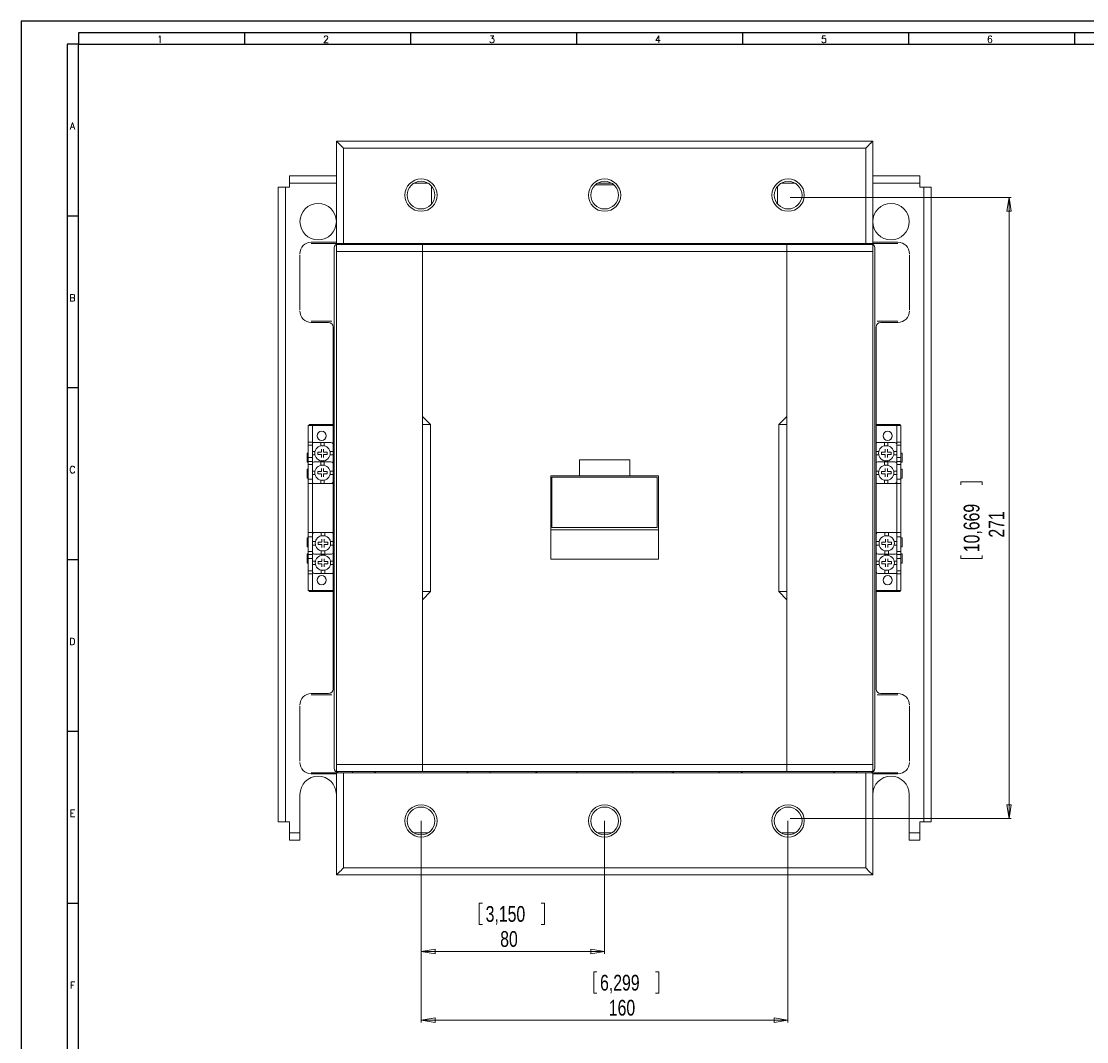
# Model space of a CAD drawing. Header units: millimetres. Extents: x 0 to 1189, y 0 to 841.
# Tile 2 of 7: x 0 to 465, y 396 to 841. Entities that reach past the tile are written whole.
import ezdxf

# ---------------------------------------------------------------- set-up
doc = ezdxf.new("R2010")
doc.units = ezdxf.units.MM
doc.layers.add('FORMATO', color=7, linetype='Continuous')
doc.styles.add('SLDTEXTSTYLE0', font='ROMANS')
doc.styles.add('SLDTEXTSTYLE3', font='TXT', dxfattribs={"width": 0.75})
doc.dimstyles.new('SLDDIMSTYLE0', dxfattribs={"dimtxt": 6.879167, "dimasz": 6, "dimexe": 0, "dimexo": 0.0625, "dimgap": 1.719792, "dimtad": 2, "dimdec": 1, "dimrnd": 1e-09, "dimzin": 12, "dimdsep": 46, "dimtxsty": 'SLDTEXTSTYLE3', "dimblk1": 'CLOSED', "dimblk2": 'CLOSED', "dimsah": 1, "dimcen": 0.09, "dimadec": 0, "dimazin": 0, "dimtfac": 1, "dimtdec": 1, "dimtofl": 0, "dimtmove": 0, "dimatfit": 3, "dimldrblk": 'CLOSED', "dimfxl": 0, "dimtolj": 1, "dimtzin": 12, "dimarcsym": 0})

# ---------------------------------------------------------------- blocks, each defined once
blk = doc.blocks.new('_CLOSED')
at = {"color": 0, "linetype": 'ByBlock', "lineweight": -2}
for p, q in [((-1, 0.166667), (0, 0)), ((-1, 0.166667), (-1, -0.166667)), ((0, 0), (-1, -0.166667)), ((0, 0), (-1, 0))]:
    blk.add_line(p, q, dxfattribs=at)
blk = doc.blocks.new('*D3')
at = {"color": 7, "linetype": 'Continuous', "lineweight": 0}
for p, q in [((174.55, 492.07), (174.55, 434.06)), ((254.55, 492.07), (254.55, 434.06)), ((199.86, 456.09), (199.86, 446.8)), ((199.86, 456.09), (201.25, 456.09)), ((228.29, 456.09), (226.89, 456.09)), ((228.29, 456.09), (228.29, 446.8)), ((199.86, 446.8), (201.25, 446.8)), ((228.29, 446.8), (226.89, 446.8)), ((174.55, 435.06), (254.55, 435.06))]:
    blk.add_line(p, q, dxfattribs=at)
at = {"color": 7, "linetype": 'Continuous', "lineweight": 0, "xscale": 6, "yscale": 6, "rotation": 180.0000000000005}
blk.add_blockref('_CLOSED', (174.55, 435.06, 0.1), dxfattribs=at)
at = {"color": 7, "linetype": 'Continuous', "lineweight": 0, "xscale": 6, "yscale": 6}
blk.add_blockref('_CLOSED', (254.55, 435.06, 0.1), dxfattribs=at)
at = {"color": 7, "linetype": 'Continuous', "lineweight": 0, "char_height": 6.879, "attachment_point": 1, "style": 'SLDTEXTSTYLE3'}
for s, insert in [('3,150', (202.64, 454.85)), ('80', (208.99, 443.92))]:
    blk.add_mtext(s, dxfattribs=dict(at, insert=insert))
blk = doc.blocks.new('*D4')
at = {"color": 7, "linetype": 'Continuous', "lineweight": 0}
for p, q in [((174.55, 492.07), (174.55, 404.06)), ((334.55, 492.07), (334.55, 404.06)), ((249.79, 426.09), (249.79, 416.8)), ((249.79, 426.09), (251.18, 426.09)), ((278.22, 426.09), (276.82, 426.09)), ((278.22, 426.09), (278.22, 416.8)), ((249.79, 416.8), (251.18, 416.8)), ((278.22, 416.8), (276.82, 416.8)), ((174.55, 405.06), (334.55, 405.06))]:
    blk.add_line(p, q, dxfattribs=at)
at = {"color": 7, "linetype": 'Continuous', "lineweight": 0, "xscale": 6, "yscale": 6, "rotation": 180.0000000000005}
blk.add_blockref('_CLOSED', (174.55, 405.06, 0.1), dxfattribs=at)
at = {"color": 7, "linetype": 'Continuous', "lineweight": 0, "xscale": 6, "yscale": 6}
blk.add_blockref('_CLOSED', (334.55, 405.06, 0.1), dxfattribs=at)
at = {"color": 7, "linetype": 'Continuous', "lineweight": 0, "char_height": 6.879, "attachment_point": 1, "style": 'SLDTEXTSTYLE3'}
for s, insert in [('6,299', (252.57, 424.85)), ('160', (256.38, 413.92))]:
    blk.add_mtext(s, dxfattribs=dict(at, insert=insert))
blk = doc.blocks.new('*D5')
at = {"color": 7, "linetype": 'Continuous', "lineweight": 0}
for p, q in [((335.55, 764.07), (432.05, 764.07)), ((431.05, 493.07), (431.05, 764.07)), ((410.02, 640.02), (419.3, 640.02)), ((410.02, 640.02), (410.02, 638.63)), ((419.3, 640.02), (419.3, 638.63)), ((410.02, 606.51), (410.02, 607.9)), ((410.02, 606.51), (419.3, 606.51)), ((419.3, 606.51), (419.3, 607.9)), ((335.55, 493.07), (432.05, 493.07))]:
    blk.add_line(p, q, dxfattribs=at)
at = {"color": 7, "linetype": 'Continuous', "lineweight": 0, "xscale": 6, "yscale": 6}
for p, rotation in [((431.05, 764.07, 0.1), 90.00000000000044), ((431.05, 493.07, 0.1), 270.0000000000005)]:
    blk.add_blockref('_CLOSED', p, dxfattribs=dict(at, rotation=rotation))
at = {"color": 7, "linetype": 'Continuous', "lineweight": 0, "char_height": 6.879, "attachment_point": 1, "rotation": 90, "style": 'SLDTEXTSTYLE3'}
for s, insert in [('10,669', (411.25, 609.29)), ('271', (422.18, 615.65))]:
    blk.add_mtext(s, dxfattribs=dict(at, insert=insert))

msp = doc.modelspace()

# ---------------------------------------------------------------- linework, layer by layer
at = {"color": 7, "linetype": 'Continuous', "lineweight": 15}
for p, q in [((137.55, 788.68), (371.55, 788.68)), ((137.55, 744.08), (137.55, 788.68)), ((371.55, 788.68), (371.55, 744.08)), ((368.55, 785.68), (140.55, 785.68)), ((140.55, 785.68), (140.55, 744.08)), ((368.55, 744.08), (368.55, 785.68)), ((137.55, 773.57), (117.05, 773.57)), ((117.05, 773.57), (117.05, 770.37)), ((392.05, 773.57), (371.55, 773.57)), ((392.05, 770.37), (392.05, 773.57)), ((112.05, 768.57), (112.05, 491.57)), ((115.25, 768.57), (112.05, 768.57)), ((115.25, 768.57), (115.25, 491.57)), ((117.05, 768.57), (115.25, 768.57)), ((117.05, 770.37), (117.05, 768.57)), ((137.55, 770.37), (117.05, 770.37)), ((177.47, 770.37), (171.42, 770.37)), ((179.05, 761.2), (179.05, 769.06)), ((250.44, 769.57), (258.66, 769.57)), ((257.57, 770.37), (251.52, 770.37)), ((330.05, 761.2), (330.05, 769.06)), ((337.67, 770.37), (331.62, 770.37)), ((392.05, 770.37), (371.55, 770.37)), ((392.05, 768.57), (392.05, 770.37)), ((393.85, 768.57), (392.05, 768.57)), ((393.85, 491.57), (393.85, 768.57)), ((397.05, 768.57), (393.85, 768.57)), ((397.05, 491.57), (397.05, 768.57)), ((126.55, 744.57), (137.55, 744.57)), ((126.55, 744.08), (137.55, 744.08)), ((140.55, 744.08), (137.55, 744.08)), ((140.55, 744.08), (368.55, 744.08)), ((144.55, 743.57), (144.55, 744.08)), ((154.3, 743.57), (154.3, 744.08)), ((154.55, 743.57), (154.55, 744.08)), ((194.55, 744.08), (194.55, 743.57)), ((194.8, 744.08), (194.8, 743.57)), ((204.55, 744.08), (204.55, 743.57)), ((224.55, 743.57), (224.55, 744.08)), ((225, 744.08), (225, 743.57)), ((242.5, 744.08), (242.5, 743.57)), ((266.6, 744.08), (266.6, 743.57)), ((284.1, 744.08), (284.1, 743.57)), ((284.55, 744.08), (284.55, 743.57)), ((304.55, 743.57), (304.55, 744.08)), ((314.3, 743.57), (314.3, 744.08)), ((314.55, 743.57), (314.55, 744.08)), ((354.55, 744.08), (354.55, 743.57)), ((354.8, 744.08), (354.8, 743.57)), ((364.55, 744.08), (364.55, 743.57)), ((371.55, 744.08), (368.55, 744.08)), ((371.55, 744.57), (382.55, 744.57)), ((371.55, 744.08), (382.55, 744.08)), ((136.55, 515.06), (136.55, 742.08)), ((137.55, 743.57), (137.55, 740.57)), ((137.55, 743.57), (175.04, 743.57)), ((175.04, 740.57), (137.55, 740.57)), ((137.55, 740.57), (137.55, 516.57)), ((175.04, 743.57), (334.05, 743.57)), ((175.04, 740.57), (175.04, 743.57)), ((175.04, 668.57), (175.04, 740.57)), ((175.04, 740.57), (334.05, 740.57)), ((334.05, 743.57), (334.05, 740.57)), ((334.05, 743.57), (371.55, 743.57)), ((334.05, 740.57), (334.05, 668.57)), ((334.05, 740.57), (371.55, 740.57)), ((371.55, 743.57), (371.55, 740.57)), ((371.55, 740.57), (371.55, 516.57)), ((372.55, 742.08), (372.55, 515.06)), ((121.55, 715.08), (121.55, 739.08)), ((387.55, 739.08), (387.55, 715.08)), ((135.55, 710.08), (126.55, 710.08)), ((134.05, 709.57), (126.55, 709.57)), ((136.05, 549.57), (136.05, 707.57)), ((373.05, 707.57), (373.05, 549.57)), ((382.55, 710.08), (373.55, 710.08)), ((382.55, 709.57), (375.05, 709.57)), ((125.55, 665.07), (125.55, 664.57)), ((136.05, 665.07), (125.55, 665.07)), ((178.54, 665.07), (175.04, 668.57)), ((175.04, 668.57), (175.04, 665.07)), ((178.54, 665.07), (175.04, 665.07)), ((175.04, 665.07), (175.04, 592.07)), ((178.54, 592.07), (178.54, 665.07)), ((334.05, 668.57), (330.55, 665.07)), ((330.55, 665.07), (330.55, 592.07)), ((330.55, 665.07), (334.05, 665.07)), ((334.05, 668.57), (334.05, 665.07)), ((334.05, 665.07), (334.05, 592.07)), ((373.05, 665.07), (383.55, 665.07)), ((383.55, 665.07), (383.55, 664.57)), ((127.05, 664.57), (125.25, 664.57)), ((125.25, 664.57), (125.25, 657.27)), ((127.05, 657.27), (127.05, 664.57)), ((127.05, 657.27), (127.05, 664.57)), ((127.05, 664.57), (136.05, 664.57)), ((373.05, 664.57), (382.05, 664.57)), ((383.85, 664.57), (382.05, 664.57)), ((382.05, 657.27), (382.05, 664.57)), ((382.05, 664.57), (382.05, 657.27)), ((383.85, 657.27), (383.85, 664.57)), ((127.05, 657.27), (125.25, 657.27)), ((125.25, 657.27), (125.25, 655.96)), ((127.05, 655.96), (125.25, 655.96)), ((125.25, 655.96), (125.25, 650.61)), ((127.05, 655.96), (127.05, 657.27)), ((127.05, 650.61), (127.05, 655.96)), ((127.75, 657.17), (130.7, 657.17)), ((130.7, 655.73), (130.7, 657.17)), ((130.7, 657.17), (132.2, 657.17)), ((132.2, 657.17), (135.15, 657.17)), ((132.2, 657.17), (132.2, 655.73)), ((373.75, 657.17), (376.7, 657.17)), ((376.7, 655.73), (376.7, 657.17)), ((376.7, 657.17), (378.2, 657.17)), ((378.2, 657.17), (381.15, 657.17)), ((378.2, 657.17), (378.2, 655.73)), ((383.85, 657.27), (382.05, 657.27)), ((382.05, 657.27), (382.05, 655.96)), ((382.05, 655.96), (383.85, 655.96)), ((382.05, 655.96), (382.05, 650.61)), ((383.85, 655.96), (383.85, 657.27)), ((383.85, 650.61), (383.85, 655.96)), ((125.25, 652.57), (124.75, 652.57)), ((124.75, 652.57), (124.75, 648.57)), ((127.05, 653.22), (128.18, 653.22)), ((128.18, 651.72), (127.05, 651.72)), ((129.35, 651.97), (129.35, 652.97)), ((129.35, 652.97), (129.67, 652.97)), ((129.67, 651.97), (129.35, 651.97)), ((129.67, 652.97), (130.95, 652.97)), ((130.95, 651.97), (129.67, 651.97)), ((130.95, 652.97), (130.95, 654.25)), ((130.95, 650.69), (130.95, 651.97)), ((131.95, 654.25), (131.95, 652.97)), ((131.95, 652.97), (133.23, 652.97)), ((133.23, 651.97), (131.95, 651.97)), ((131.95, 651.97), (131.95, 650.69)), ((133.23, 652.97), (133.55, 652.97)), ((133.55, 651.97), (133.23, 651.97)), ((133.55, 652.97), (133.55, 651.97)), ((134.71, 653.22), (136.05, 653.22)), ((136.05, 651.72), (134.71, 651.72)), ((373.05, 653.22), (374.18, 653.22)), ((374.18, 651.72), (373.05, 651.72)), ((375.35, 651.97), (375.35, 652.97)), ((375.35, 652.97), (375.67, 652.97)), ((375.67, 651.97), (375.35, 651.97)), ((375.67, 652.97), (376.95, 652.97)), ((376.95, 651.97), (375.67, 651.97)), ((376.95, 652.97), (376.95, 654.25)), ((376.95, 650.69), (376.95, 651.97)), ((377.95, 654.25), (377.95, 652.97)), ((377.95, 652.97), (379.23, 652.97)), ((379.23, 651.97), (377.95, 651.97)), ((377.95, 651.97), (377.95, 650.69)), ((379.23, 652.97), (379.55, 652.97)), ((379.55, 651.97), (379.23, 651.97)), ((379.55, 652.97), (379.55, 651.97)), ((380.71, 653.22), (382.05, 653.22)), ((382.05, 651.72), (380.71, 651.72)), ((384.35, 652.57), (383.85, 652.57)), ((384.35, 648.57), (384.35, 652.57)), ((124.75, 648.57), (125.25, 648.57)), ((125.25, 650.61), (127.05, 650.61)), ((125.25, 650.61), (125.25, 648.87)), ((127.05, 648.87), (125.25, 648.87)), ((125.25, 648.87), (125.25, 647.55)), ((127.05, 647.55), (125.25, 647.55)), ((125.25, 647.55), (125.25, 641.11)), ((127.05, 650.61), (127.05, 648.87)), ((127.05, 647.55), (127.05, 648.87)), ((127.05, 641.11), (127.05, 647.55)), ((127.75, 648.67), (130.7, 648.67)), ((130.7, 648.67), (130.7, 649.2)), ((130.7, 647.23), (130.7, 648.67)), ((130.7, 648.67), (132.2, 648.67)), ((132.2, 649.2), (132.2, 648.67)), ((132.2, 648.67), (132.2, 647.23)), ((132.2, 648.67), (135.15, 648.67)), ((136.05, 648.33), (135.98, 648.22)), ((243.55, 649.57), (243.55, 642.57)), ((243.55, 649.57), (265.55, 649.57)), ((265.55, 649.57), (265.55, 642.57)), ((373.75, 648.67), (376.7, 648.67)), ((376.7, 648.67), (376.7, 649.2)), ((376.7, 647.23), (376.7, 648.67)), ((376.7, 648.67), (378.2, 648.67)), ((378.2, 649.2), (378.2, 648.67)), ((378.2, 648.67), (381.15, 648.67)), ((378.2, 648.67), (378.2, 647.23)), ((382.05, 648.33), (381.98, 648.22)), ((382.05, 650.61), (383.85, 650.61)), ((382.05, 648.87), (382.05, 650.61)), ((383.85, 648.87), (382.05, 648.87)), ((382.05, 648.87), (382.05, 647.55)), ((382.05, 647.55), (383.85, 647.55)), ((382.05, 647.55), (382.05, 641.11)), ((383.85, 648.87), (383.85, 650.61)), ((383.85, 647.55), (383.85, 648.87)), ((383.85, 648.57), (384.35, 648.57)), ((383.85, 641.11), (383.85, 647.55)), ((125.25, 645.57), (124.75, 645.57)), ((124.75, 645.57), (124.75, 641.57)), ((127.05, 644.72), (128.18, 644.72)), ((128.18, 643.22), (127.05, 643.22)), ((129.35, 643.47), (129.35, 644.47)), ((129.35, 644.47), (129.67, 644.47)), ((129.67, 643.47), (129.35, 643.47)), ((129.67, 644.47), (130.95, 644.47)), ((130.95, 643.47), (129.67, 643.47)), ((130.95, 644.47), (130.95, 645.75)), ((130.95, 642.19), (130.95, 643.47)), ((131.95, 645.75), (131.95, 644.47)), ((131.95, 644.47), (133.23, 644.47)), ((133.23, 643.47), (131.95, 643.47)), ((131.95, 643.47), (131.95, 642.19)), ((133.23, 644.47), (133.55, 644.47)), ((133.55, 643.47), (133.23, 643.47)), ((133.55, 644.47), (133.55, 643.47)), ((134.71, 644.72), (136.05, 644.72)), ((136.05, 643.22), (134.71, 643.22)), ((231.05, 642.57), (231.05, 619.07)), ((231.05, 642.57), (243.55, 642.57)), ((231.55, 642.08), (231.55, 620.08)), ((277.55, 642.08), (231.55, 642.08)), ((243.55, 642.57), (265.55, 642.57)), ((265.55, 642.57), (278.05, 642.57)), ((277.55, 620.08), (277.55, 642.08)), ((278.05, 642.57), (278.05, 619.07)), ((373.05, 644.72), (374.18, 644.72)), ((374.18, 643.22), (373.05, 643.22)), ((375.35, 643.47), (375.35, 644.47)), ((375.35, 644.47), (375.67, 644.47)), ((375.67, 643.47), (375.35, 643.47)), ((375.67, 644.47), (376.95, 644.47)), ((376.95, 643.47), (375.67, 643.47)), ((376.95, 644.47), (376.95, 645.75)), ((376.95, 642.19), (376.95, 643.47)), ((377.95, 645.75), (377.95, 644.47)), ((377.95, 644.47), (379.23, 644.47)), ((379.23, 643.47), (377.95, 643.47)), ((377.95, 643.47), (377.95, 642.19)), ((379.23, 644.47), (379.55, 644.47)), ((379.55, 643.47), (379.23, 643.47)), ((379.55, 644.47), (379.55, 643.47)), ((380.71, 644.72), (382.05, 644.72)), ((382.05, 643.22), (380.71, 643.22)), ((384.35, 645.57), (383.85, 645.57)), ((384.35, 641.57), (384.35, 645.57)), ((124.75, 641.57), (125.25, 641.57)), ((125.25, 641.11), (127.05, 641.11)), ((125.25, 641.11), (125.25, 639.27)), ((125.25, 639.27), (127.05, 639.27)), ((125.25, 639.27), (125.25, 617.87)), ((127.05, 641.11), (127.05, 639.27)), ((127.05, 639.47), (127.15, 639.47)), ((127.05, 617.87), (127.05, 639.27)), ((136.05, 639.27), (127.05, 639.27)), ((127.05, 639.27), (127.05, 617.87)), ((130.7, 639.27), (130.7, 640.7)), ((132.2, 640.7), (132.2, 639.27)), ((135.75, 639.47), (136.05, 639.47)), ((136.05, 639.67), (135.95, 639.67)), ((373.05, 639.47), (373.15, 639.47)), ((382.05, 639.27), (373.05, 639.27)), ((376.7, 639.27), (376.7, 640.7)), ((378.2, 640.7), (378.2, 639.27)), ((381.75, 639.47), (382.05, 639.47)), ((381.95, 639.67), (382.05, 639.67)), ((382.05, 641.11), (383.85, 641.11)), ((382.05, 639.27), (382.05, 641.11)), ((382.05, 639.27), (382.05, 617.87)), ((383.85, 639.27), (382.05, 639.27)), ((382.05, 617.87), (382.05, 639.27)), ((383.85, 641.57), (384.35, 641.57)), ((383.85, 639.27), (383.85, 641.11)), ((383.85, 617.87), (383.85, 639.27)), ((231.05, 619.07), (231.05, 606.23)), ((231.05, 619.07), (278.05, 619.07)), ((231.55, 620.08), (277.55, 620.08)), ((278.05, 619.07), (278.05, 606.23)), ((125.25, 615.57), (124.75, 615.57)), ((124.75, 615.57), (124.75, 611.57)), ((125.25, 617.87), (127.05, 617.87)), ((125.25, 617.87), (125.25, 616.03)), ((127.05, 616.03), (125.25, 616.03)), ((125.25, 616.03), (125.25, 609.59)), ((127.05, 617.87), (127.05, 616.03)), ((127.05, 617.87), (136.05, 617.87)), ((127.35, 617.67), (127.05, 617.67)), ((127.15, 617.47), (127.05, 617.47)), ((127.05, 609.59), (127.05, 616.03)), ((127.05, 613.92), (128.38, 613.92)), ((130.9, 616.43), (130.9, 617.87)), ((131.15, 613.67), (131.15, 614.95)), ((132.15, 614.95), (132.15, 613.67)), ((132.4, 617.87), (132.4, 616.43)), ((134.91, 613.92), (136.05, 613.92)), ((136.05, 617.67), (135.95, 617.67)), ((373.05, 617.87), (382.05, 617.87)), ((373.35, 617.67), (373.05, 617.67)), ((373.05, 617.47), (373.15, 617.47)), ((373.05, 613.92), (374.38, 613.92)), ((376.9, 616.43), (376.9, 617.87)), ((377.15, 613.67), (377.15, 614.95)), ((378.15, 614.95), (378.15, 613.67)), ((378.4, 617.87), (378.4, 616.43)), ((380.91, 613.92), (382.05, 613.92)), ((382.05, 617.67), (381.95, 617.67)), ((383.85, 617.87), (382.05, 617.87)), ((382.05, 616.03), (382.05, 617.87)), ((383.85, 616.03), (382.05, 616.03)), ((382.05, 616.03), (382.05, 609.59)), ((383.85, 616.03), (383.85, 617.87)), ((383.85, 609.59), (383.85, 616.03)), ((384.35, 615.57), (383.85, 615.57)), ((384.35, 611.57), (384.35, 615.57)), ((124.75, 611.57), (125.25, 611.57)), ((127.05, 609.59), (125.25, 609.59)), ((125.25, 609.59), (125.25, 608.27)), ((128.38, 612.42), (127.05, 612.42)), ((127.05, 608.27), (127.05, 609.59)), ((129.55, 612.67), (129.55, 613.67)), ((129.55, 613.67), (129.87, 613.67)), ((129.87, 612.67), (129.55, 612.67)), ((129.87, 613.67), (131.15, 613.67)), ((131.15, 612.67), (129.87, 612.67)), ((130.9, 608.47), (130.9, 609.9)), ((131.15, 611.39), (131.15, 612.67)), ((132.15, 613.67), (133.43, 613.67)), ((133.43, 612.67), (132.15, 612.67)), ((132.15, 612.67), (132.15, 611.39)), ((132.4, 609.9), (132.4, 608.47)), ((133.43, 613.67), (133.75, 613.67)), ((133.75, 612.67), (133.43, 612.67)), ((133.75, 613.67), (133.75, 612.67)), ((136.05, 612.42), (134.91, 612.42)), ((374.38, 612.42), (373.05, 612.42)), ((375.55, 612.67), (375.55, 613.67)), ((375.55, 613.67), (375.87, 613.67)), ((375.87, 612.67), (375.55, 612.67)), ((375.87, 613.67), (377.15, 613.67)), ((377.15, 612.67), (375.87, 612.67)), ((376.9, 608.47), (376.9, 609.9)), ((377.15, 611.39), (377.15, 612.67)), ((378.15, 613.67), (379.43, 613.67)), ((379.43, 612.67), (378.15, 612.67)), ((378.15, 612.67), (378.15, 611.39)), ((378.4, 609.9), (378.4, 608.47)), ((379.43, 613.67), (379.75, 613.67)), ((379.75, 612.67), (379.43, 612.67)), ((379.75, 613.67), (379.75, 612.67)), ((382.05, 612.42), (380.91, 612.42)), ((382.05, 609.59), (383.85, 609.59)), ((382.05, 609.59), (382.05, 608.27)), ((383.85, 611.57), (384.35, 611.57)), ((383.85, 608.27), (383.85, 609.59)), ((125.25, 608.57), (124.75, 608.57)), ((124.75, 608.57), (124.75, 604.57)), ((124.75, 604.57), (125.25, 604.57)), ((125.25, 608.27), (127.05, 608.27)), ((125.25, 608.27), (125.25, 606.53)), ((127.05, 606.53), (125.25, 606.53)), ((125.25, 606.53), (125.25, 601.18)), ((127.05, 608.81), (127.11, 608.92)), ((127.05, 608.27), (127.05, 606.53)), ((127.05, 601.18), (127.05, 606.53)), ((127.05, 605.42), (128.38, 605.42)), ((130.9, 608.47), (127.95, 608.47)), ((129.55, 604.17), (129.55, 605.17)), ((129.55, 605.17), (129.87, 605.17)), ((129.87, 605.17), (131.15, 605.17)), ((132.4, 608.47), (130.9, 608.47)), ((130.9, 607.93), (130.9, 608.47)), ((131.15, 605.17), (131.15, 606.45)), ((132.15, 606.45), (132.15, 605.17)), ((132.15, 605.17), (133.43, 605.17)), ((135.35, 608.47), (132.4, 608.47)), ((132.4, 608.47), (132.4, 607.93)), ((133.43, 605.17), (133.75, 605.17)), ((133.75, 605.17), (133.75, 604.17)), ((134.91, 605.42), (136.05, 605.42)), ((231.05, 606.23), (278.05, 606.23)), ((373.05, 608.81), (373.11, 608.92)), ((373.05, 605.42), (374.38, 605.42)), ((376.9, 608.47), (373.95, 608.47)), ((375.55, 604.17), (375.55, 605.17)), ((375.55, 605.17), (375.87, 605.17)), ((375.87, 605.17), (377.15, 605.17)), ((378.4, 608.47), (376.9, 608.47)), ((376.9, 607.93), (376.9, 608.47)), ((377.15, 605.17), (377.15, 606.45)), ((378.15, 606.45), (378.15, 605.17)), ((378.15, 605.17), (379.43, 605.17)), ((381.35, 608.47), (378.4, 608.47)), ((378.4, 608.47), (378.4, 607.93)), ((379.43, 605.17), (379.75, 605.17)), ((379.75, 605.17), (379.75, 604.17)), ((380.91, 605.42), (382.05, 605.42)), ((382.05, 608.27), (383.85, 608.27)), ((382.05, 606.53), (382.05, 608.27)), ((383.85, 606.53), (382.05, 606.53)), ((382.05, 606.53), (382.05, 601.18)), ((384.35, 608.57), (383.85, 608.57)), ((383.85, 606.53), (383.85, 608.27)), ((383.85, 601.18), (383.85, 606.53)), ((383.85, 604.57), (384.35, 604.57)), ((384.35, 604.57), (384.35, 608.57)), ((127.05, 601.18), (125.25, 601.18)), ((125.25, 601.18), (125.25, 599.87)), ((125.25, 599.87), (127.05, 599.87)), ((125.25, 599.87), (125.25, 592.57)), ((128.38, 603.92), (127.05, 603.92)), ((127.05, 599.87), (127.05, 601.18)), ((127.05, 599.87), (127.05, 592.57)), ((127.05, 592.57), (127.05, 599.87)), ((130.9, 599.97), (127.95, 599.97)), ((129.87, 604.17), (129.55, 604.17)), ((131.15, 604.17), (129.87, 604.17)), ((130.9, 599.97), (130.9, 601.4)), ((132.4, 599.97), (130.9, 599.97)), ((131.15, 602.89), (131.15, 604.17)), ((133.43, 604.17), (132.15, 604.17)), ((132.15, 604.17), (132.15, 602.89)), ((132.4, 601.4), (132.4, 599.97)), ((135.35, 599.97), (132.4, 599.97)), ((133.75, 604.17), (133.43, 604.17)), ((136.05, 603.92), (134.91, 603.92)), ((374.38, 603.92), (373.05, 603.92)), ((376.9, 599.97), (373.95, 599.97)), ((375.87, 604.17), (375.55, 604.17)), ((377.15, 604.17), (375.87, 604.17)), ((376.9, 599.97), (376.9, 601.4)), ((378.4, 599.97), (376.9, 599.97)), ((377.15, 602.89), (377.15, 604.17)), ((379.43, 604.17), (378.15, 604.17)), ((378.15, 604.17), (378.15, 602.89)), ((378.4, 601.4), (378.4, 599.97)), ((381.35, 599.97), (378.4, 599.97)), ((379.75, 604.17), (379.43, 604.17)), ((382.05, 603.92), (380.91, 603.92)), ((382.05, 601.18), (383.85, 601.18)), ((382.05, 601.18), (382.05, 599.87)), ((382.05, 599.87), (383.85, 599.87)), ((382.05, 599.87), (382.05, 592.57)), ((382.05, 599.87), (382.05, 592.57)), ((383.85, 599.87), (383.85, 601.18)), ((383.85, 592.57), (383.85, 599.87)), ((125.25, 592.57), (127.05, 592.57)), ((125.55, 592.57), (125.55, 592.07)), ((136.05, 592.07), (125.55, 592.07)), ((136.05, 592.57), (127.05, 592.57)), ((175.04, 588.57), (178.54, 592.07)), ((178.54, 592.07), (175.04, 592.07)), ((175.04, 592.07), (175.04, 588.57)), ((330.55, 592.07), (334.05, 588.57)), ((330.55, 592.07), (334.05, 592.07)), ((334.05, 592.07), (334.05, 588.57)), ((382.05, 592.57), (373.05, 592.57)), ((383.55, 592.07), (373.05, 592.07)), ((382.05, 592.57), (383.85, 592.57)), ((383.55, 592.57), (383.55, 592.07)), ((175.04, 516.57), (175.04, 588.57)), ((334.05, 588.57), (334.05, 516.57)), ((126.55, 547.57), (134.05, 547.57)), ((126.55, 547.06), (135.55, 547.06)), ((373.55, 547.06), (382.55, 547.06)), ((375.05, 547.57), (382.55, 547.57)), ((121.55, 518.06), (121.55, 542.06)), ((387.55, 542.06), (387.55, 518.06)), ((137.55, 516.57), (175.04, 516.57)), ((137.55, 516.57), (137.55, 513.57)), ((175.04, 516.57), (175.04, 513.57)), ((334.05, 516.57), (175.04, 516.57)), ((334.05, 516.57), (334.05, 513.57)), ((334.05, 516.57), (371.55, 516.57)), ((371.55, 516.57), (371.55, 513.57)), ((137.55, 513.06), (126.55, 513.06)), ((137.55, 512.57), (126.55, 512.57)), ((137.55, 513.57), (175.04, 513.57)), ((137.55, 468.46), (137.55, 513.06)), ((137.55, 513.06), (140.55, 513.06)), ((140.55, 513.06), (140.55, 471.46)), ((368.55, 513.06), (140.55, 513.06)), ((144.55, 513.06), (144.55, 513.57)), ((154.3, 513.06), (154.3, 513.57)), ((154.55, 513.06), (154.55, 513.57)), ((175.04, 513.57), (334.05, 513.57)), ((194.55, 513.57), (194.55, 513.06)), ((194.8, 513.57), (194.8, 513.06)), ((204.55, 513.57), (204.55, 513.06)), ((224.55, 513.06), (224.55, 513.57)), ((225, 513.06), (225, 513.57)), ((242.5, 513.06), (242.5, 513.57)), ((266.6, 513.06), (266.6, 513.57)), ((284.1, 513.06), (284.1, 513.57)), ((284.55, 513.57), (284.55, 513.06)), ((304.55, 513.06), (304.55, 513.57)), ((314.3, 513.06), (314.3, 513.57)), ((314.55, 513.06), (314.55, 513.57)), ((334.05, 513.57), (371.55, 513.57)), ((354.55, 513.57), (354.55, 513.06)), ((354.8, 513.57), (354.8, 513.06)), ((364.55, 513.06), (364.55, 513.57)), ((368.55, 471.46), (368.55, 513.06)), ((368.55, 513.06), (371.55, 513.06)), ((371.55, 513.06), (371.55, 468.46)), ((382.55, 513.06), (371.55, 513.06)), ((382.55, 512.57), (371.55, 512.57)), ((121.6, 486.77), (121.6, 503.57)), ((137.49, 503.57), (137.49, 486.77)), ((371.6, 486.77), (371.6, 503.57)), ((387.49, 503.57), (387.49, 486.77)), ((112.05, 491.57), (115.25, 491.57)), ((115.25, 491.57), (117.05, 491.57)), ((117.05, 491.57), (117.05, 486.77)), ((392.05, 486.77), (392.05, 491.57)), ((392.05, 491.57), (393.85, 491.57)), ((393.85, 491.57), (397.05, 491.57)), ((117.05, 486.77), (121.6, 486.77)), ((117.05, 486.77), (117.05, 483.57)), ((117.05, 483.57), (121.6, 483.57)), ((121.6, 483.57), (121.6, 486.77)), ((137.49, 486.77), (137.49, 483.57)), ((137.49, 486.77), (137.55, 486.77)), ((137.49, 483.57), (137.55, 483.57)), ((171.42, 486.77), (177.47, 486.77)), ((251.52, 486.77), (257.57, 486.77)), ((331.62, 486.77), (337.67, 486.77)), ((371.55, 486.77), (371.6, 486.77)), ((371.55, 483.57), (371.6, 483.57)), ((371.6, 483.57), (371.6, 486.77)), ((387.49, 486.77), (392.05, 486.77)), ((387.49, 486.77), (387.49, 483.57)), ((387.49, 483.57), (392.05, 483.57)), ((392.05, 483.57), (392.05, 486.77)), ((140.55, 471.46), (368.55, 471.46)), ((371.55, 468.46), (137.55, 468.46))]:
    msp.add_line(p, q, dxfattribs=at)
at = {"color": 7, "linetype": 'Continuous', "lineweight": 15, "flags": 128}
for points in [[(137.55, 788.68), (137.59, 788.64), (137.73, 788.5), (137.95, 788.28), (138.25, 787.98), (138.62, 787.61), (139.05, 787.18), (139.52, 786.71), (140.03, 786.2), (140.55, 785.68)], [(368.55, 785.68), (369.13, 786.27), (369.69, 786.83), (370.21, 787.35), (370.67, 787.8), (371.04, 788.18), (371.32, 788.45), (371.49, 788.62), (371.55, 788.68)], [(140.55, 471.46), (140.03, 470.94), (139.52, 470.43), (139.05, 469.96), (138.62, 469.53), (138.25, 469.16), (137.95, 468.86), (137.73, 468.64), (137.59, 468.5), (137.55, 468.46)], [(371.55, 468.46), (371.5, 468.5), (371.37, 468.64), (371.14, 468.86), (370.85, 469.16), (370.48, 469.53), (370.05, 469.96), (369.57, 470.43), (369.07, 470.94), (368.55, 471.46)]]:
    msp.add_lwpolyline(points, dxfattribs=at)
at = {"color": 7, "linetype": 'Continuous', "lineweight": 15}
for centre, radius in [((174.45, 765.13), 7.05), ((254.55, 765.13), 7.05), ((334.65, 765.13), 7.05), ((174.45, 765.13), 6.05), ((254.55, 765.13), 6.05), ((334.65, 765.13), 6.05), ((129.55, 753.57), 7.94), ((379.55, 753.57), 7.94), ((131.05, 660.07), 2), ((378.05, 660.07), 2), ((131.45, 652.47), 3.35), ((377.45, 652.47), 3.35), ((131.45, 643.97), 3.35), ((377.45, 643.97), 3.35), ((131.65, 613.17), 3.35), ((377.65, 613.17), 3.35), ((131.65, 604.67), 3.35), ((377.65, 604.67), 3.35), ((131.05, 597.07), 2), ((378.05, 597.07), 2), ((174.45, 492.01), 7.05), ((174.45, 492.01), 6.05), ((254.55, 492.01), 7.05), ((254.55, 492.01), 6.05), ((334.65, 492.01), 7.05), ((334.65, 492.01), 6.05)]:
    msp.add_circle(centre, radius, dxfattribs=at)
for centre, radius, start, end in [((126.55, 739.57), 5, 90, 180), ((138.55, 742.08), 2, 90, 180), ((370.55, 742.08), 2, 0, 90), ((382.55, 739.57), 5, 0, 90), ((126.55, 714.57), 5, 180, 270), ((382.55, 714.57), 5, 270, 0), ((134.05, 707.57), 2, 0, 90), ((375.05, 707.57), 2, 90, 180), ((127.75, 656.17), 1, 90, 134.427), ((131.45, 652.47), 3.26, 81.189, 98.811), ((135.15, 656.17), 1, 25.8419, 90), ((373.75, 656.17), 1, 90, 134.427), ((377.45, 652.47), 3.26, 81.189, 98.811), ((381.15, 656.17), 1, 25.8419, 90), ((127.75, 647.67), 1, 90, 134.427), ((131.45, 652.47), 3.26, 261.189, 278.811), ((131.45, 643.97), 3.26, 81.189, 98.811), ((135.15, 647.67), 1, 25.8419, 90), ((373.75, 647.67), 1, 90, 134.427), ((377.45, 652.47), 3.26, 261.189, 278.811), ((377.45, 643.97), 3.26, 81.189, 98.811), ((381.15, 647.67), 1, 25.8419, 90), ((127.75, 640.27), 1, 225.573, 270), ((131.45, 643.97), 3.26, 261.189, 278.811), ((135.15, 640.27), 1, 270, 334.1581), ((373.75, 640.27), 1, 225.573, 270), ((377.45, 643.97), 3.26, 261.189, 278.811), ((381.15, 640.27), 1, 270, 334.1581), ((127.95, 616.87), 1, 90, 154.1581), ((131.65, 613.17), 3.26, 81.189, 98.811), ((135.35, 616.87), 1, 45.573, 90), ((373.95, 616.87), 1, 90, 154.1581), ((377.65, 613.17), 3.26, 81.189, 98.811), ((381.35, 616.87), 1, 45.573, 90), ((131.65, 613.17), 3.26, 261.189, 278.811), ((377.65, 613.17), 3.26, 261.189, 278.811), ((127.95, 609.47), 1, 205.8419, 270), ((131.65, 604.67), 3.26, 81.189, 98.811), ((135.35, 609.47), 1, 270, 314.427), ((373.95, 609.47), 1, 205.8419, 270), ((377.65, 604.67), 3.26, 81.189, 98.811), ((381.35, 609.47), 1, 270, 314.427), ((127.95, 600.97), 1, 205.8419, 270), ((131.65, 604.67), 3.26, 261.189, 278.811), ((135.35, 600.97), 1, 270, 314.427), ((373.95, 600.97), 1, 205.8419, 270), ((377.65, 604.67), 3.26, 261.189, 278.811), ((381.35, 600.97), 1, 270, 314.427), ((134.05, 549.57), 2, 270, 0), ((375.05, 549.57), 2, 180, 270), ((126.55, 542.57), 5, 90, 180), ((382.55, 542.57), 5, 0, 90), ((126.55, 517.57), 5, 180, 270), ((382.55, 517.57), 5, 270, 0), ((129.55, 503.57), 7.94, 0, 180), ((138.55, 515.06), 2, 180, 270), ((370.55, 515.06), 2, 270, 0), ((379.55, 503.57), 7.94, 0, 180)]:
    msp.add_arc(centre, radius, start, end, dxfattribs=at)
at = {"layer": 'FORMATO'}
for p, q in [((1189, 841), (0, 841)), ((0, 841), (0, 0)), ((1184, 836), (25, 836)), ((25, 836), (25, 831)), ((97.43, 836), (97.43, 831)), ((169.86, 836), (169.86, 831)), ((242.29, 836), (242.29, 831)), ((314.72, 836), (314.72, 831)), ((387.15, 836), (387.15, 831)), ((459.58, 836), (459.58, 831)), ((20, 831), (20, 5)), ((25, 831), (20, 831)), ((25, 5), (25, 831)), ((25, 831), (1184, 831)), ((25, 756), (20, 756)), ((25, 681), (20, 681)), ((25, 606), (20, 606)), ((25, 531), (20, 531)), ((25, 456), (20, 456))]:
    msp.add_line(p, q, dxfattribs=at)

# ---------------------------------------------------------------- texts
at = {"layer": 'FORMATO', "char_height": 3, "attachment_point": 1, "style": 'SLDTEXTSTYLE0'}
for s, insert in [('1', (59.25, 834.6)), ('2', (131.68, 834.6)), ('3', (204.11, 834.6)), ('4', (276.54, 834.6)), ('5', (348.97, 834.6)), ('6', (421.4, 834.6)), ('A', (21.18, 796.8)), ('B', (20.96, 721.8)), ('C', (20.96, 646.8)), ('D', (20.96, 571.8)), ('E', (21.11, 496.8)), ('F', (21.18, 421.8))]:
    msp.add_mtext(s, dxfattribs=dict(at, insert=insert))

# ---------------------------------------------------------------- dimensions: what is measured, and where the dimension line sits
at = {"color": 7, "linetype": 'Continuous', "lineweight": 0}
for base, p1, p2, angle, picture, middle in [((431.05, 764.07), (334.55, 493.07), (334.55, 764.07), 90, '*D5', (431.05, 623.27)), ((254.55, 435.06), (174.55, 493.07), (254.55, 493.07), 0, '*D3', (214.07, 435.06)), ((334.55, 405.06), (174.55, 493.07), (334.55, 493.07), 0, '*D4', (264, 405.06))]:
    dim = msp.add_linear_dim(base=base, p1=p1, p2=p2, angle=angle, dimstyle='SLDDIMSTYLE0', dxfattribs=at)
    dim.commit()
    dim.dimension.update_dxf_attribs({"geometry": picture, "text_midpoint": middle, "dimtype": 160})

doc.saveas('drawing.dxf')
